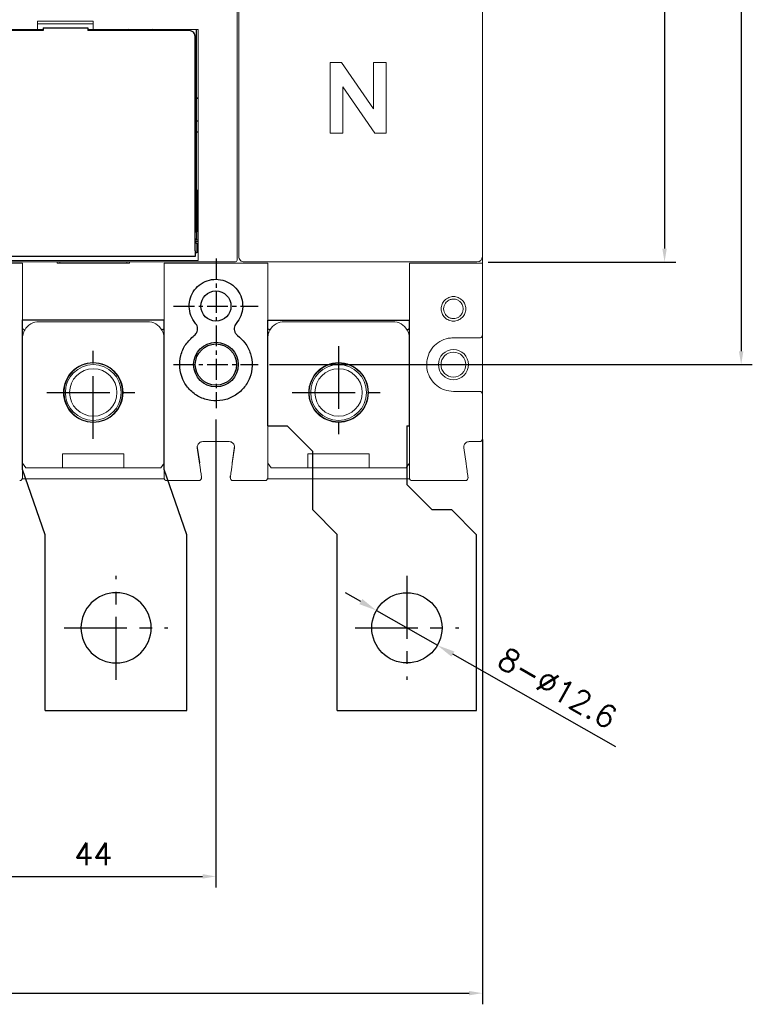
# Model space of a CAD drawing. Extents: x -2068 to 2710, y -907 to 1777.
# Tile 17 of 24: x -826 to -695, y 1151 to 1328. Entities that reach past the tile are written whole.
import ezdxf

# ---------------------------------------------------------------- set-up
doc = ezdxf.new("R2010")
doc.units = 0
doc.header["$LTSCALE"] = 3
doc.header["$MEASUREMENT"] = 0
doc.linetypes.add('CENTER', pattern=[2, 1.25, -0.25, 0.25, -0.25])
doc.layers.get('0').update_dxf_attribs({"linetype": 'CONTINUOUS'})
doc.layers.get('Defpoints').update_dxf_attribs({"linetype": 'CONTINUOUS'})
for name, color, linetype in [('cen', 1, 'CENTER'), ('di', 3, 'CONTINUOUS'), ('dwg', 7, 'CONTINUOUS')]:
    doc.layers.add(name, color=color, linetype=linetype)
doc.styles.add('KIM', font='ROMANS.shx', dxfattribs={"height": 5, "bigfont": 'GSG1.shx'})
doc.styles.get("Standard").update_dxf_attribs({"font": 'romans.shx', "height": 4, "bigfont": 'ghs.shx'})
doc.dimstyles.get("Standard").update_dxf_attribs({"dimtxt": 0.18, "dimasz": 0.18, "dimexe": 0.18, "dimexo": 0.0625, "dimgap": 0.09, "dimtad": 0, "dimtih": 1, "dimtoh": 1, "dimdec": 4, "dimzin": 0, "dimdsep": 46, "dimtxsty": 'Standard', "dimcen": 0.09, "dimadec": 0, "dimazin": 0, "dimtfac": 1, "dimtdec": 4, "dimtofl": 0, "dimtmove": 0, "dimatfit": 3, "dimfxl": 0, "dimtolj": 1, "dimtzin": 0, "dimarcsym": 0})
doc.dimstyles.new('STANDARD$0', dxfattribs={"dimtxt": 5, "dimasz": 5, "dimexe": 1, "dimexo": 2, "dimgap": 2, "dimtad": 1, "dimdec": 4, "dimzin": 12, "dimdsep": 46, "dimtxsty": 'KIM', "dimcen": -1, "dimdle": 0.1, "dimadec": 0, "dimazin": 0, "dimtfac": 1, "dimtdec": 4, "dimtmove": 0, "dimatfit": 3, "dimfxl": 0, "dimtolj": 1, "dimtzin": 0, "dimarcsym": 0})

# ---------------------------------------------------------------- blocks, each defined once
blk = doc.blocks.new('fsadfsafas')
at = {"layer": 'cen', "ltscale": 3}
for p, q in [((614, 610.86), (614, 629.46)), ((623.3, 620.16), (604.7, 620.16)), ((626.25, 569.66), (626.25, 586.26)), ((634.55, 577.96), (617.95, 577.96))]:
    blk.add_line(p, q, dxfattribs=at)
at = {"layer": 'dwg'}
for p, q in [((626.5, 634.96), (601.5, 634.96)), ((601.5, 634.96), (601.5, 603.46)), ((626.5, 634.96), (626.5, 603.41)), ((601.5, 603.46), (606, 598.96)), ((626.5, 603.41), (630.95, 598.96)), ((609.5, 598.96), (606, 598.96)), ((609.5, 598.96), (614, 594.46)), ((630.95, 588.46), (630.95, 598.96)), ((614, 583.96), (614, 594.46)), ((635.45, 583.96), (630.95, 588.46)), ((614, 583.96), (613.55, 583.96)), ((613.55, 583.96), (613.55, 564.96)), ((638.95, 583.96), (635.45, 583.96)), ((638.95, 583.96), (638.95, 564.96)), ((638.95, 564.96), (613.55, 564.96))]:
    blk.add_line(p, q, dxfattribs=at)
for centre, radius in [((614, 620.16), 6.3), ((626.25, 577.96), 5.3)]:
    blk.add_circle(centre, radius, dxfattribs=at)
blk = doc.blocks.new('fsadfadsfas')
at = {"layer": 'cen', "ltscale": 3}
for p, q in [((1428.96, 638.76), (1428.96, 655.36)), ((1437.26, 647.06), (1420.66, 647.06)), ((1424.86, 595.56), (1424.86, 614.16)), ((1434.16, 604.86), (1415.56, 604.86))]:
    blk.add_line(p, q, dxfattribs=at)
at = {"layer": 'dwg'}
for p, q in [((1416.26, 633.26), (1416.26, 660.06)), ((1441.66, 660.06), (1416.26, 660.06)), ((1441.66, 633.26), (1441.66, 660.06)), ((1412.16, 621.56), (1416.26, 633.26)), ((1437.56, 621.56), (1441.66, 633.26)), ((1412.16, 590.06), (1412.16, 621.56)), ((1437.56, 590.06), (1437.56, 621.56)), ((1437.56, 590.06), (1412.16, 590.06))]:
    blk.add_line(p, q, dxfattribs=at)
for centre, radius in [((1428.96, 647.06), 5.3), ((1424.86, 604.86), 6.3)]:
    blk.add_circle(centre, radius, dxfattribs=at)
blk = doc.blocks.new('*D31')
at = {"layer": 'Defpoints', "color": 0}
for p in [(-762.18, 1221.6), (-751.24, 1215.36)]:
    blk.add_point(p, dxfattribs=at)
at = {"layer": 'di'}
for p, q in [((-764.96, 1223.19), (-767.74, 1224.77)), ((-762.18, 1221.6), (-751.24, 1215.36)), ((-719.25, 1197.13), (-748.46, 1213.78))]:
    blk.add_line(p, q, dxfattribs=at)
for points in [[(-764.7, 1223.65), (-765.23, 1222.72), (-762.18, 1221.6)], [(-748.19, 1214.24), (-748.72, 1213.32), (-751.24, 1215.36)]]:
    blk.add_solid(points, dxfattribs=at)
at = {"layer": 'di', "insert": (-729.68, 1207.68), "char_height": 4, "attachment_point": 5, "rotation": 330.3185}
blk.add_mtext('\\A1;8-∅12.6', dxfattribs=at)
blk = doc.blocks.new('*D37')
at = {"layer": 'Defpoints', "color": 0}
for p in [(-926.76, 1254.28), (-743.16, 1254.28), (-743.16, 1152.97)]:
    blk.add_point(p, dxfattribs=at)
at = {"layer": 'di'}
for p, q in [((-926.76, 1252.28), (-926.76, 1150.97)), ((-743.16, 1252.28), (-743.16, 1150.97)), ((-924.36, 1152.97), (-745.56, 1152.97))]:
    blk.add_line(p, q, dxfattribs=at)
for points in [[(-924.36, 1153.37), (-924.36, 1152.57), (-926.76, 1152.97)], [(-745.56, 1153.37), (-745.56, 1152.57), (-743.16, 1152.97)]]:
    blk.add_solid(points, dxfattribs=at)
at = {"layer": 'di', "insert": (-834.96, 1156.97), "char_height": 4, "attachment_point": 5}
blk.add_mtext('\\A1;184', dxfattribs=at)
blk = doc.blocks.new('*D39')
at = {"layer": 'Defpoints', "color": 0}
for p in [(-834.96, 1257.85), (-790.96, 1257.85), (-790.96, 1173.91)]:
    blk.add_point(p, dxfattribs=at)
at = {"layer": 'di'}
for p, q in [((-834.96, 1255.85), (-834.96, 1171.91)), ((-790.96, 1255.85), (-790.96, 1171.91)), ((-832.56, 1173.91), (-793.36, 1173.91))]:
    blk.add_line(p, q, dxfattribs=at)
for points in [[(-832.56, 1174.31), (-832.56, 1173.51), (-834.96, 1173.91)], [(-793.36, 1174.31), (-793.36, 1173.51), (-790.96, 1173.91)]]:
    blk.add_solid(points, dxfattribs=at)
at = {"layer": 'di', "insert": (-812.96, 1177.91), "char_height": 4, "attachment_point": 5}
blk.add_mtext('\\A1;44', dxfattribs=at)
blk = doc.blocks.new('*D110')
at = {"layer": 'Defpoints', "color": 0}
for p in [(-743.56, 1462.28), (-744.13, 1284.08), (-710.49, 1284.08)]:
    blk.add_point(p, dxfattribs=at)
at = {"layer": 'di'}
for p, q in [((-741.56, 1462.28), (-708.49, 1462.28)), ((-710.49, 1459.88), (-710.49, 1286.48)), ((-742.13, 1284.08), (-708.49, 1284.08))]:
    blk.add_line(p, q, dxfattribs=at)
for points in [[(-710.89, 1459.88), (-710.09, 1459.88), (-710.49, 1462.28)], [(-710.89, 1286.48), (-710.09, 1286.48), (-710.49, 1284.08)]]:
    blk.add_solid(points, dxfattribs=at)
at = {"layer": 'di', "insert": (-714.49, 1373.18), "char_height": 4, "attachment_point": 5, "rotation": 90}
blk.add_mtext('\\A1;179', dxfattribs=at)
blk = doc.blocks.new('*D109')
at = {"layer": 'Defpoints', "color": 0}
for p in [(-783.39, 1480.68), (-783.37, 1265.68), (-696.75, 1265.68)]:
    blk.add_point(p, dxfattribs=at)
at = {"layer": 'di'}
for p, q in [((-781.39, 1480.68), (-694.75, 1480.68)), ((-696.75, 1478.28), (-696.75, 1268.08)), ((-781.37, 1265.68), (-694.75, 1265.68))]:
    blk.add_line(p, q, dxfattribs=at)
for points in [[(-697.15, 1478.28), (-696.35, 1478.28), (-696.75, 1480.68)], [(-697.15, 1268.08), (-696.35, 1268.08), (-696.75, 1265.68)]]:
    blk.add_solid(points, dxfattribs=at)
at = {"layer": 'di', "insert": (-700.75, 1373.18), "char_height": 4, "attachment_point": 5, "rotation": 90}
blk.add_mtext('\\A1;215', dxfattribs=at)

msp = doc.modelspace()

# ---------------------------------------------------------------- linework, layer by layer
at = {"color": 7, "linetype": 'Continuous', "lineweight": 15}
for p, q in [((-787.159, 1461.719), (-787.159, 1284.649)), ((-786.859, 1285.527), (-786.859, 1341.641)), ((-743.159, 1341.818), (-743.159, 1285.35)), ((-822.959, 1327.284), (-812.959, 1327.284)), ((-822.959, 1327.284), (-822.959, 1325.784)), ((-812.959, 1326.784), (-822.959, 1326.784)), ((-812.959, 1325.784), (-812.959, 1327.284)), ((-822.959, 1325.784), (-919.759, 1325.784)), ((-822.959, 1325.784), (-821.959, 1325.784)), ((-813.959, 1325.784), (-812.959, 1325.784)), ((-794.159, 1325.784), (-812.959, 1325.784)), ((-794.159, 1284.867), (-794.159, 1325.784)), ((-770.494, 1319.884), (-768.441, 1319.884)), ((-770.494, 1307.184), (-770.494, 1319.884)), ((-768.441, 1319.884), (-762.679, 1311.527)), ((-762.679, 1311.527), (-762.679, 1319.884)), ((-762.679, 1319.884), (-760.399, 1319.884)), ((-760.399, 1319.884), (-760.399, 1307.184)), ((-762.467, 1307.184), (-768.214, 1315.516)), ((-768.214, 1315.516), (-768.214, 1307.184)), ((-768.214, 1307.184), (-770.494, 1307.184)), ((-760.399, 1307.184), (-762.467, 1307.184)), ((-786.859, 1285.086), (-786.859, 1285.527)), ((-919.759, 1284.349), (-794.159, 1284.349)), ((-850.959, 1284.084), (-818.959, 1284.084)), ((-825.659, 1283.884), (-844.259, 1283.884)), ((-825.659, 1283.884), (-825.659, 1272.187)), ((-819.459, 1284.084), (-819.459, 1283.884)), ((-819.459, 1283.884), (-806.459, 1283.884)), ((-806.959, 1284.084), (-818.959, 1284.084)), ((-818.959, 1283.884), (-818.959, 1284.084)), ((-806.959, 1284.084), (-787.459, 1284.084)), ((-806.959, 1283.884), (-806.959, 1284.084)), ((-806.459, 1283.884), (-806.459, 1284.084)), ((-800.259, 1283.884), (-800.259, 1272.187)), ((-781.659, 1283.884), (-800.259, 1283.884)), ((-794.159, 1284.567), (-794.159, 1284.867)), ((-794.159, 1284.349), (-794.159, 1284.567)), ((-787.159, 1284.649), (-787.159, 1284.385)), ((-785.859, 1284.084), (-744.159, 1284.084)), ((-781.659, 1283.884), (-781.659, 1272.187)), ((-756.259, 1283.884), (-756.259, 1272.187)), ((-743.159, 1283.884), (-756.259, 1283.884)), ((-743.159, 1285.35), (-743.159, 1285.086)), ((-743.159, 1283.884), (-743.159, 1285.086)), ((-743.159, 1270.984), (-743.159, 1283.884)), ((-803.259, 1273.384), (-822.659, 1273.384)), ((-759.259, 1273.384), (-778.659, 1273.384)), ((-825.659, 1270.384), (-825.659, 1247.884)), ((-800.259, 1247.884), (-800.259, 1270.384)), ((-781.659, 1270.384), (-781.659, 1247.884)), ((-756.259, 1247.884), (-756.259, 1270.384)), ((-743.659, 1270.484), (-748.359, 1270.484)), ((-743.159, 1270.984), (-743.159, 1260.384)), ((-748.359, 1260.884), (-743.659, 1260.884)), ((-743.159, 1260.384), (-743.159, 1252.384)), ((-788.612, 1251.884), (-793.306, 1251.884)), ((-743.659, 1251.884), (-745.506, 1251.884)), ((-794.296, 1251.043), (-793.872, 1248.072)), ((-794.296, 1250.743), (-793.898, 1247.955)), ((-788.047, 1248.072), (-787.622, 1251.043)), ((-788.021, 1247.955), (-787.622, 1250.743)), ((-746.496, 1250.743), (-746.098, 1247.955)), ((-807.459, 1249.684), (-818.459, 1249.684)), ((-818.459, 1249.684), (-818.459, 1247.184)), ((-807.459, 1247.184), (-807.459, 1249.684)), ((-763.459, 1249.684), (-774.459, 1249.684)), ((-774.459, 1249.684), (-774.459, 1247.184)), ((-763.459, 1247.184), (-763.459, 1249.684)), ((-825.659, 1248.034), (-825.059, 1247.184)), ((-825.059, 1247.184), (-818.459, 1247.184)), ((-818.459, 1247.184), (-807.459, 1247.184)), ((-807.459, 1247.184), (-800.859, 1247.184)), ((-800.859, 1247.184), (-800.259, 1248.034)), ((-781.659, 1248.034), (-781.059, 1247.184)), ((-781.059, 1247.184), (-774.459, 1247.184)), ((-774.459, 1247.184), (-763.459, 1247.184)), ((-763.459, 1247.184), (-756.859, 1247.184)), ((-756.859, 1247.184), (-756.259, 1248.034)), ((-825.701, 1245.184), (-800.218, 1245.184)), ((-794.036, 1244.884), (-799.759, 1244.884)), ((-782.159, 1244.884), (-787.883, 1244.884)), ((-756.218, 1245.184), (-781.701, 1245.184)), ((-746.236, 1244.884), (-755.759, 1244.884))]:
    msp.add_line(p, q, dxfattribs=at)
for p, q in [((-821.959, 1326.084), (-821.959, 1325.584)), ((-821.959, 1326.084), (-813.959, 1326.084)), ((-813.959, 1326.084), (-813.959, 1325.584)), ((-821.959, 1325.584), (-918.209, 1325.584)), ((-795.709, 1325.584), (-813.959, 1325.584)), ((-806.959, 1325.584), (-806.959, 1325.683)), ((-801.959, 1325.584), (-801.959, 1325.683)), ((-794.709, 1286.084), (-794.709, 1324.584)), ((-794.459, 1289.484), (-794.459, 1325.784)), ((-794.159, 1313.484), (-794.459, 1313.484)), ((-794.159, 1313.384), (-794.459, 1313.384)), ((-794.459, 1309.384), (-794.159, 1309.384)), ((-794.159, 1307.384), (-794.459, 1307.384)), ((-794.259, 1296.884), (-794.459, 1296.884)), ((-794.259, 1289.584), (-794.259, 1296.884)), ((-794.159, 1296.884), (-794.259, 1296.884)), ((-794.709, 1289.484), (-794.459, 1289.484)), ((-794.459, 1289.584), (-794.259, 1289.584)), ((-794.459, 1289.484), (-794.459, 1288.184)), ((-794.459, 1288.184), (-794.709, 1288.184)), ((-794.709, 1288.084), (-794.159, 1288.084)), ((-794.709, 1287.784), (-794.159, 1287.784)), ((-794.409, 1287.334), (-794.709, 1287.634)), ((-794.159, 1287.334), (-794.409, 1287.334)), ((-794.409, 1287.334), (-794.409, 1286.584)), ((-794.709, 1286.084), (-794.709, 1285.084)), ((-794.709, 1285.534), (-794.409, 1285.834)), ((-794.409, 1286.584), (-794.409, 1285.834)), ((-794.409, 1285.834), (-794.159, 1285.834)), ((-794.709, 1285.084), (-919.209, 1285.084))]:
    msp.add_line(p, q)
at = {"color": 7, "linetype": 'Continuous', "lineweight": 15, "flags": 128}
msp.add_lwpolyline([(-788.378, 1245.755), (-788.381, 1245.648), (-788.365, 1245.551)], dxfattribs=at)
for centre, radius in [((-790.959, 1276.184), 2.7), ((-790.959, 1265.684), 4), ((-790.959, 1265.684), 3.7)]:
    msp.add_circle(centre, radius)
at = {"color": 7, "linetype": 'Continuous', "lineweight": 15}
for centre, radius in [((-748.359, 1265.684), 2.7), ((-748.359, 1265.684), 2.225), ((-812.959, 1260.684), 5.35), ((-768.959, 1260.684), 5.35), ((-812.959, 1260.684), 5), ((-812.959, 1260.684), 4.25), ((-768.959, 1260.684), 5), ((-768.959, 1260.684), 4.25)]:
    msp.add_circle(centre, radius, dxfattribs=at)
for centre, radius, start, end in [((-804.459, 1318.084), 8, 105.74055, 108.20996), ((-804.459, 1318.084), 8, 71.79004, 74.25945), ((-795.709, 1324.584), 1, 0, 90)]:
    msp.add_arc(centre, radius, start, end)
for centre, radius, start, end in [((-822.659, 1270.384), 3, 90, 150.26227), ((-803.259, 1270.384), 3, 29.73773, 90), ((-778.659, 1270.384), 3, 90, 150.26227), ((-759.259, 1270.384), 3, 30.11955, 90), ((-743.659, 1260.384), 0.5, 0, 90), ((-743.659, 1252.384), 0.5, 270, 0), ((-826.159, 1245.384), 0.5, 270, 0), ((-799.759, 1245.384), 0.5, 180, 270), ((-794.036, 1245.384), 0.5, 270, 8.1301), ((-794.036, 1245.684), 0.5, 329.25665, 8.1301), ((-787.883, 1245.384), 0.5, 171.8699, 270), ((-782.159, 1245.384), 0.5, 270, 0), ((-755.759, 1245.384), 0.5, 180, 270), ((-746.236, 1245.384), 0.5, 270, 8.1301)]:
    msp.add_arc(centre, radius, start, end, dxfattribs=at)
for centre, major_axis, start_param, end_param in [((-787.459, 1284.385), (0, 0.301), 3.1415927, 4.712389), ((-785.859, 1285.086), (0, 1.002), 1.5707963, 3.1415927), ((-744.159, 1285.086), (0, -1.002), 0, 1.5707963)]:
    msp.add_ellipse(centre, major_axis=major_axis, ratio=0.9982744, start_param=start_param, end_param=end_param, dxfattribs=at)
for points, knots in [([(-794.609, 1273.066), (-794.781, 1273.291), (-795.279, 1273.941), (-795.756, 1275.245), (-795.802, 1276.88), (-795.297, 1278.445), (-794.306, 1279.752), (-792.94, 1280.656), (-791.352, 1281.06), (-789.717, 1280.916), (-788.221, 1280.238), (-787.036, 1279.105), (-786.29, 1277.645), (-786.075, 1276.026), (-786.38, 1274.399), (-787, 1273.51), (-787.31, 1273.066)], [0, 0, 0, 0, 0.0389932, 0.1127209, 0.1865914, 0.2607106, 0.334796, 0.4086203, 0.4823615, 0.5563266, 0.6304755, 0.7044802, 0.7782374, 0.8520288, 0.9260134, 1, 1, 1, 1]), ([(-794.851, 1270.89), (-794.743, 1270.986), (-794.509, 1271.195), (-794.291, 1271.637), (-794.223, 1272.141), (-794.318, 1272.65), (-794.512, 1272.927), (-794.609, 1273.066)], [0, 0, 0, 0, 0.1767702, 0.3824571, 0.5882182, 0.7941418, 1, 1, 1, 1]), ([(-787.31, 1273.066), (-787.394, 1272.949), (-787.577, 1272.695), (-787.692, 1272.216), (-787.648, 1271.708), (-787.443, 1271.233), (-787.193, 1271.004), (-787.068, 1270.89)], [0, 0, 0, 0, 0.1762349, 0.3819524, 0.5878501, 0.7939744, 1, 1, 1, 1]), ([(-787.068, 1270.89), (-786.6, 1270.475), (-785.589, 1269.578), (-784.649, 1267.675), (-784.337, 1265.488), (-784.777, 1263.305), (-785.911, 1261.395), (-787.609, 1259.971), (-789.679, 1259.186), (-791.897, 1259.127), (-794.014, 1259.806), (-795.784, 1261.146), (-797.009, 1262.989), (-797.562, 1265.136), (-797.366, 1267.341), (-796.479, 1269.404), (-795.394, 1270.395), (-794.851, 1270.89)], [0, 0, 0, 0, 0.0576455, 0.1246599, 0.1917276, 0.2592147, 0.3268307, 0.3940899, 0.4611735, 0.5282591, 0.5958477, 0.6633841, 0.7305035, 0.797489, 0.8648338, 0.9324162, 1, 1, 1, 1])]:
    msp.add_open_spline(points, degree=3, knots=knots)
for points, knots in [([(-746.136, 1275.684), (-746.17, 1275.397), (-746.239, 1274.823), (-746.747, 1274.089), (-747.481, 1273.607), (-748.348, 1273.43), (-749.214, 1273.606), (-749.954, 1274.088), (-750.442, 1274.823), (-750.621, 1275.686), (-750.442, 1276.548), (-749.953, 1277.28), (-749.214, 1277.762), (-748.347, 1277.938), (-747.479, 1277.761), (-746.746, 1277.278), (-746.238, 1276.545), (-746.17, 1275.971), (-746.136, 1275.684)], [0, 0, 0, 0, 0.0622501, 0.1246646, 0.1872872, 0.2500223, 0.3127178, 0.3752577, 0.4377341, 0.5001511, 0.5624058, 0.6247434, 0.687323, 0.7500633, 0.8128155, 0.8754149, 0.9377792, 1, 1, 1, 1]), ([(-746.609, 1275.684), (-746.631, 1275.895), (-746.664, 1276.225), (-746.876, 1276.636), (-747.132, 1276.957), (-747.472, 1277.214), (-747.836, 1277.366), (-748.098, 1277.419), (-748.262, 1277.432), (-748.427, 1277.437), (-748.74, 1277.411), (-749.133, 1277.277), (-749.514, 1277.02), (-749.816, 1276.692), (-750.049, 1276.236), (-750.141, 1275.686), (-750.05, 1275.134), (-749.817, 1274.677), (-749.515, 1274.349), (-749.134, 1274.091), (-748.74, 1273.958), (-748.293, 1273.92), (-747.898, 1273.976), (-747.473, 1274.153), (-747.133, 1274.41), (-746.877, 1274.732), (-746.665, 1275.142), (-746.631, 1275.473), (-746.609, 1275.684)], [0, 0, 0, 0, 0.0573026, 0.0898259, 0.1248557, 0.1692261, 0.2048978, 0.2318432, 0.2420425, 0.250051, 0.2769365, 0.3274704, 0.3617137, 0.4018747, 0.4479384, 0.49989, 0.5519602, 0.5981192, 0.6383485, 0.6726363, 0.7231786, 0.74997, 0.7950196, 0.8306896, 0.875055, 0.9100937, 0.9426359, 1, 1, 1, 1]), ([(-825.63, 1272.103), (-825.634, 1272.106), (-825.643, 1272.113), (-825.654, 1272.134), (-825.659, 1272.16), (-825.659, 1272.179), (-825.659, 1272.187)], [0, 0, 0, 0, 0.1590219, 0.3666162, 0.7491963, 1, 1, 1, 1]), ([(-825.264, 1271.872), (-825.349, 1271.707), (-825.585, 1271.244), (-825.63, 1270.72), (-825.659, 1270.384)], [0, 0, 0, 0, 0.3574597, 1, 1, 1, 1]), ([(-825.63, 1272.103), (-825.583, 1272.076), (-825.488, 1272.02), (-825.371, 1271.949), (-825.291, 1271.897), (-825.266, 1271.877), (-825.264, 1271.873), (-825.264, 1271.872), (-825.264, 1271.872)], [0, 0, 0, 0, 0.234761, 0.4695166, 0.7043566, 0.9393994, 0.9791707, 1, 1, 1, 1]), ([(-800.288, 1272.103), (-800.336, 1272.076), (-800.431, 1272.02), (-800.547, 1271.949), (-800.628, 1271.897), (-800.652, 1271.877), (-800.655, 1271.873), (-800.654, 1271.872), (-800.654, 1271.872)], [0, 0, 0, 0, 0.23476098, 0.46951659, 0.70435657, 0.93939936, 0.9791707, 1, 1, 1, 1]), ([(-800.259, 1270.384), (-800.288, 1270.72), (-800.333, 1271.244), (-800.57, 1271.707), (-800.654, 1271.872)], [0, 0, 0, 0, 0.6425409, 1, 1, 1, 1]), ([(-800.259, 1272.187), (-800.26, 1272.176), (-800.26, 1272.155), (-800.267, 1272.129), (-800.277, 1272.111), (-800.285, 1272.106), (-800.288, 1272.103)], [0, 0, 0, 0, 0.3461566, 0.6945031, 0.8685532, 1, 1, 1, 1]), ([(-781.63, 1272.103), (-781.634, 1272.106), (-781.643, 1272.113), (-781.654, 1272.134), (-781.659, 1272.16), (-781.659, 1272.179), (-781.659, 1272.187)], [0, 0, 0, 0, 0.1590465, 0.366633, 0.7492075, 1, 1, 1, 1]), ([(-781.264, 1271.872), (-781.349, 1271.707), (-781.585, 1271.244), (-781.63, 1270.72), (-781.659, 1270.384)], [0, 0, 0, 0, 0.35745988, 1, 1, 1, 1]), ([(-781.63, 1272.103), (-781.583, 1272.076), (-781.488, 1272.02), (-781.371, 1271.949), (-781.291, 1271.897), (-781.266, 1271.877), (-781.264, 1271.873), (-781.264, 1271.872), (-781.264, 1271.872)], [0, 0, 0, 0, 0.2347579, 0.4695147, 0.7043559, 0.9393989, 0.9791706, 1, 1, 1, 1]), ([(-756.28, 1272.128), (-756.328, 1272.1), (-756.423, 1272.044), (-756.544, 1271.971), (-756.629, 1271.917), (-756.66, 1271.895), (-756.664, 1271.89), (-756.664, 1271.89), (-756.664, 1271.889)], [0, 0, 0, 0, 0.2283857, 0.4567605, 0.685182, 0.9137003, 0.9759692, 1, 1, 1, 1]), ([(-756.259, 1270.384), (-756.289, 1270.722), (-756.334, 1271.252), (-756.577, 1271.72), (-756.664, 1271.889)], [0, 0, 0, 0, 0.6377436, 1, 1, 1, 1]), ([(-756.259, 1272.187), (-756.26, 1272.179), (-756.26, 1272.164), (-756.265, 1272.146), (-756.272, 1272.134), (-756.278, 1272.13), (-756.28, 1272.128)], [0, 0, 0, 0, 0.3476691, 0.6977915, 0.872981, 1, 1, 1, 1]), ([(-748.359, 1270.484), (-748.534, 1270.478), (-749.245, 1270.454), (-750.473, 1270.093), (-751.813, 1269.149), (-752.764, 1267.812), (-753.22, 1266.236), (-753.129, 1264.598), (-752.501, 1263.079), (-751.408, 1261.865), (-749.974, 1261.042), (-748.897, 1260.937), (-748.359, 1260.884)], [0, 0, 0, 0, 0.0349025, 0.1422146, 0.2496422, 0.3568783, 0.46401, 0.5713246, 0.6787561, 0.7859578, 0.8929777, 1, 1, 1, 1]), ([(-743.659, 1270.484), (-743.658, 1270.484), (-743.605, 1270.484), (-743.49, 1270.503), (-743.339, 1270.586), (-743.232, 1270.712), (-743.171, 1270.846), (-743.163, 1270.938), (-743.159, 1270.984)], [0, 0, 0, 0, 0.00485876, 0.23453822, 0.50136523, 0.702842, 0.85112324, 1, 1, 1, 1]), ([(-793.306, 1251.884), (-793.419, 1251.873), (-793.644, 1251.851), (-793.944, 1251.678), (-794.169, 1251.424), (-794.309, 1251.098), (-794.301, 1250.864), (-794.296, 1250.743)], [0, 0, 0, 0, 0.1973376, 0.3946906, 0.592023, 0.7890371, 1, 1, 1, 1]), ([(-787.622, 1250.743), (-787.617, 1250.855), (-787.607, 1251.081), (-787.735, 1251.401), (-787.954, 1251.661), (-788.256, 1251.846), (-788.491, 1251.871), (-788.612, 1251.884)], [0, 0, 0, 0, 0.1964022, 0.3928604, 0.5895784, 0.7867324, 1, 1, 1, 1]), ([(-745.506, 1251.884), (-745.619, 1251.873), (-745.844, 1251.851), (-746.144, 1251.678), (-746.37, 1251.424), (-746.509, 1251.098), (-746.501, 1250.864), (-746.496, 1250.743)], [0, 0, 0, 0, 0.1977738, 0.3953537, 0.5924493, 0.7891383, 1, 1, 1, 1]), ([(-825.659, 1247.884), (-825.659, 1247.605), (-825.659, 1247.048), (-825.659, 1246.304), (-825.659, 1245.739), (-825.659, 1245.43), (-825.659, 1245.397), (-825.659, 1245.384)], [0, 0, 0, 0, 0.2116664, 0.4233048, 0.6359489, 0.8508384, 1, 1, 1, 1]), ([(-800.259, 1245.384), (-800.259, 1245.412), (-800.259, 1245.468), (-800.259, 1245.907), (-800.259, 1246.552), (-800.259, 1247.253), (-800.259, 1247.709), (-800.259, 1247.884)], [0, 0, 0, 0, 0.2178733, 0.4357928, 0.6524138, 0.8666267, 1, 1, 1, 1]), ([(-793.898, 1247.955), (-793.858, 1247.673), (-793.777, 1247.111), (-793.67, 1246.359), (-793.589, 1245.795), (-793.547, 1245.497), (-793.543, 1245.467), (-793.541, 1245.455)], [0, 0, 0, 0, 0.2162147, 0.4325033, 0.6470863, 0.8596147, 1, 1, 1, 1]), ([(-788.378, 1245.455), (-788.374, 1245.482), (-788.366, 1245.536), (-788.306, 1245.958), (-788.217, 1246.58), (-788.116, 1247.285), (-788.049, 1247.758), (-788.021, 1247.955)], [0, 0, 0, 0, 0.2117497, 0.4235112, 0.6352041, 0.8481881, 1, 1, 1, 1]), ([(-781.659, 1247.884), (-781.659, 1247.605), (-781.659, 1247.048), (-781.659, 1246.304), (-781.659, 1245.739), (-781.659, 1245.43), (-781.659, 1245.397), (-781.659, 1245.384)], [0, 0, 0, 0, 0.2116664, 0.4233048, 0.6359489, 0.8508384, 1, 1, 1, 1]), ([(-756.259, 1245.384), (-756.259, 1245.412), (-756.259, 1245.468), (-756.259, 1245.902), (-756.259, 1246.541), (-756.259, 1247.243), (-756.259, 1247.704), (-756.259, 1247.884)], [0, 0, 0, 0, 0.2161782, 0.4323742, 0.6479751, 0.8624582, 1, 1, 1, 1]), ([(-746.098, 1247.955), (-746.057, 1247.671), (-745.976, 1247.103), (-745.869, 1246.349), (-745.788, 1245.783), (-745.746, 1245.494), (-745.742, 1245.465), (-745.741, 1245.455)], [0, 0, 0, 0, 0.2174365, 0.4348539, 0.6523891, 0.8686965, 1, 1, 1, 1])]:
    msp.add_open_spline(points, degree=3, knots=knots, dxfattribs=at)
at = {"layer": 'cen'}
for p, q in [((-790.934, 1284.716), (-790.934, 1257.854)), ((-798.545, 1276.184), (-783.373, 1276.184)), ((-798.545, 1265.684), (-783.373, 1265.684))]:
    msp.add_line(p, q, dxfattribs=at)

# ---------------------------------------------------------------- block references
at = {"layer": 'di', "xscale": -1}
msp.add_blockref('fsadfadsfas', (615.997, 613.624), dxfattribs=at)
at = {"layer": 'di', "rotation": 180}
msp.add_blockref('fsadfsafas', (-142.705, 1838.642), dxfattribs=at)

# ---------------------------------------------------------------- dimensions: what is measured, and where the dimension line sits
at = {"layer": 'di'}
dim = msp.add_linear_dim(base=(-696.747, 1265.684), p1=(-783.388, 1480.684), p2=(-783.373, 1265.684), angle=90, text='215', dimstyle='STANDARD$0', override={"dimtxt": 4, "dimasz": 2.4, "dimexe": 2, "dimdec": 2, "dimzin": 8, "dimtxsty": 'Standard', "dimcen": 0, "dimdle": 0, "dimclrd": 256, "dimclre": 256, "dimclrt": 256, "dimadec": 2, "dimazin": 2, "dimtfac": 0.6, "dimtdec": 2, "dimtzin": 8, "dimlwd": 65535, "dimlwe": 65535}, dxfattribs=at)
dim.commit()
dim.dimension.update_dxf_attribs({"geometry": '*D109', "text_midpoint": (-696.747, 1373.184), "dimtype": 160})
dim = msp.add_linear_dim(base=(-710.485, 1284.084), p1=(-743.56, 1462.284), p2=(-744.125, 1284.084), angle=90, text='179', dimstyle='STANDARD$0', override={"dimtxt": 4, "dimasz": 2.4, "dimexe": 2, "dimdec": 2, "dimzin": 8, "dimtxsty": 'Standard', "dimcen": 0, "dimdle": 0, "dimclrd": 256, "dimclre": 256, "dimclrt": 256, "dimadec": 2, "dimazin": 2, "dimtfac": 0.6, "dimtdec": 2, "dimtzin": 8, "dimlwd": 65535, "dimlwe": 65535}, dxfattribs=at)
dim.commit()
dim.dimension.update_dxf_attribs({"geometry": '*D110', "text_midpoint": (-714.485, 1373.184)})
dim = msp.add_linear_dim(base=(-790.959, 1173.908), p1=(-834.959, 1257.854), p2=(-790.959, 1257.854), dimstyle='STANDARD$0', override={"dimtxt": 4, "dimasz": 2.4, "dimexe": 2, "dimdec": 2, "dimzin": 8, "dimtxsty": 'Standard', "dimcen": 0, "dimdle": 0, "dimclrd": 256, "dimclre": 256, "dimclrt": 256, "dimadec": 2, "dimazin": 2, "dimtfac": 0.6, "dimtdec": 2, "dimtzin": 8, "dimlwd": 65535, "dimlwe": 65535}, dxfattribs=at)
dim.commit()
dim.dimension.update_dxf_attribs({"geometry": '*D39', "text_midpoint": (-812.959, 1177.908)})
dim = msp.add_linear_dim(base=(-743.159, 1152.975), p1=(-926.759, 1254.277), p2=(-743.159, 1254.277), text='184', dimstyle='STANDARD$0', override={"dimtxt": 4, "dimasz": 2.4, "dimexe": 2, "dimdec": 2, "dimzin": 8, "dimtxsty": 'Standard', "dimcen": 0, "dimdle": 0, "dimclrd": 256, "dimclre": 256, "dimclrt": 256, "dimadec": 2, "dimazin": 2, "dimtfac": 0.6, "dimtdec": 2, "dimtzin": 8, "dimlwd": 65535, "dimlwe": 65535}, dxfattribs=at)
dim.commit()
dim.dimension.update_dxf_attribs({"geometry": '*D37', "text_midpoint": (-834.959, 1156.975)})
dim = msp.add_diameter_dim_2p(p1=(-762.183, 1221.604), p2=(-751.236, 1215.364), text='8-<>', dimstyle='Standard', override={"dimtxt": 4, "dimasz": 3.2, "dimexe": 2, "dimexo": 2, "dimgap": 2, "dimtad": 1, "dimtih": 0, "dimtoh": 0, "dimdec": 2, "dimzin": 8, "dimcen": 0, "dimclrd": 256, "dimclre": 256, "dimclrt": 256, "dimadec": 2, "dimazin": 2, "dimtfac": 0.6, "dimtdec": 2, "dimtofl": 1, "dimtzin": 8, "dimlwd": 65535, "dimlwe": 65535}, dxfattribs=at)
dim.commit()
dim.dimension.update_dxf_attribs({"geometry": '*D31', "text_midpoint": (-731.658, 1204.206), "dimtype": 163})

doc.saveas('drawing.dxf')
